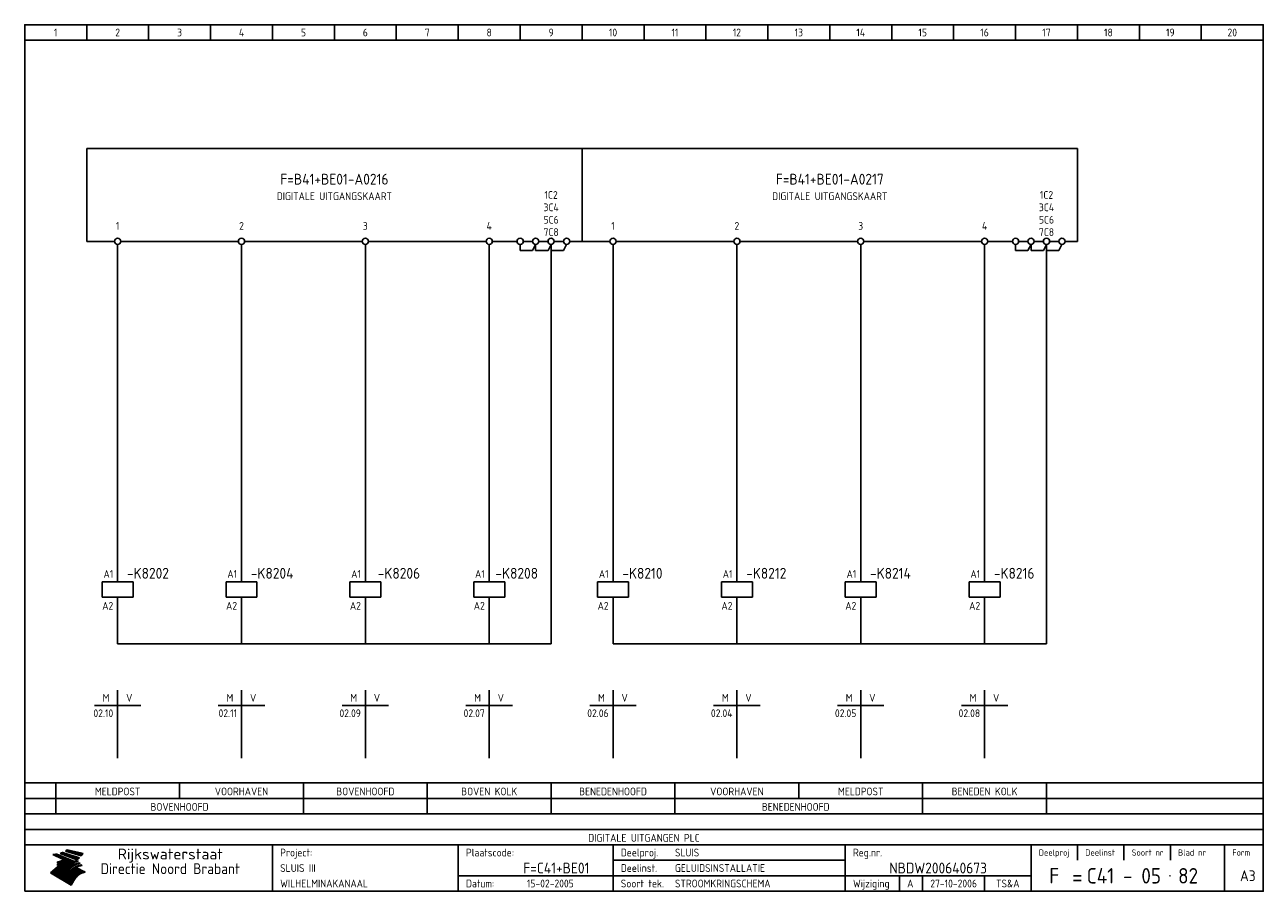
# Model space of a CAD drawing. Extents: x 10 to 410, y 10 to 290.
import ezdxf
from ezdxf.enums import TextEntityAlignment as Align

# ---------------------------------------------------------------- set-up
doc = ezdxf.new("R2010")
doc.units = 0
doc.header["$MEASUREMENT"] = 0
doc.header["$PDMODE"] = 1
for name, color, linetype in [('0-25', 7, 'CONTINUOUS'), ('0-35', 2, 'CONTINUOUS'), ('0-50', 3, 'CONTINUOUS'), ('B-25', 7, 'CONTINUOUS'), ('B-35', 2, 'CONTINUOUS'), ('S-25', 7, 'CONTINUOUS')]:
    doc.layers.add(name, color=color, linetype=linetype)
doc.styles.add('ISO', font='iso.shx')
doc.styles.get("Standard").update_dxf_attribs({"font": 'iso.shx'})

# ---------------------------------------------------------------- blocks, each defined once
blk = doc.blocks.new('0035')
at = {"layer": 'S-25'}
blk.add_circle((0, 0), 1, dxfattribs=at)
at = {"layer": 'B-25'}
blk.add_attdef('OM1', text='', height=2.5, dxfattribs=at).set_placement((0, -3.01), align=Align.MIDDLE)
blk = doc.blocks.new('0059')
at = {"layer": 'S-25'}
for p, q in [((0, 0), (0, -5)), ((-5, -5), (5, -5)), ((-5, -10), (-5, -5)), ((5, -10), (5, -5)), ((-5, -10), (5, -10)), ((0, -10), (0, -15))]:
    blk.add_line(p, q, dxfattribs=at)
at = {"layer": 'B-25'}
for tag, p in [('KN1', (-1.43, -3.73)), ('KN2', (-1.43, -14.01))]:
    blk.add_attdef(tag, text='', height=2.5, dxfattribs=at).set_placement(p, align=Align.RIGHT)
at = {"layer": 'B-35'}
blk.add_attdef('KT', (7.14, -8.99), '', height=3.5, dxfattribs=at)
blk = doc.blocks.new('0060')
at = {"layer": 'S-25'}
for p, q in [((0, 0), (0, -22)), ((-7.5, -5), (0, -5)), ((7.5, -5), (0, -5))]:
    blk.add_line(p, q, dxfattribs=at)
at = {"layer": 'B-25', "style": 'ISO'}
blk.add_text('M', height=2.5, dxfattribs=at).set_placement((-3.75, -2.5), align=Align.MIDDLE_CENTER)
blk.add_text('V', height=2.5, dxfattribs=at).set_placement((3.75, -2.5), align=Align.MIDDLE)
at = {"layer": 'B-25'}
for tag, p in [('M1', (-1.43, -8.73)), ('M2', (-1.43, -12.73)), ('M3', (-1.43, -16.73)), ('M4', (-1.43, -20.73))]:
    blk.add_attdef(tag, text='', height=2.5, dxfattribs=at).set_placement(p, align=Align.RIGHT)
for tag, p in [('V1', (1.57, -8.73)), ('V2', (1.57, -12.73)), ('V3', (1.57, -16.73)), ('V4', (1.57, -20.73))]:
    blk.add_attdef(tag, p, '', height=2.5, dxfattribs=at)
blk = doc.blocks.new('KADERA3')
at = {"layer": '0-25'}
for p, q in [((30, 285), (30, 290)), ((50, 285), (50, 290)), ((70, 285), (70, 290)), ((90, 285), (90, 290)), ((110, 285), (110, 290)), ((130, 285), (130, 290)), ((150, 285), (150, 290)), ((170, 285), (170, 290)), ((190, 285), (190, 290)), ((210, 285), (210, 290)), ((230, 285), (230, 290)), ((250, 285), (250, 290)), ((270, 285), (270, 290)), ((290, 285), (290, 290)), ((310, 285), (310, 290)), ((330, 285), (330, 290)), ((350, 285), (350, 290)), ((370, 285), (370, 290)), ((390, 285), (390, 290)), ((10, 285), (410, 285)), ((410, 35), (10, 35)), ((410, 30), (10, 30)), ((350, 25), (350, 20)), ((365, 25), (365, 20)), ((380, 25), (380, 20)), ((200, 20), (275, 20)), ((150, 15), (335, 15)), ((292.5, 15), (292.5, 10)), ((300, 15), (300, 10)), ((320, 15), (320, 10))]:
    blk.add_line(p, q, dxfattribs=at)
at = {"layer": '0-25', "color": 7}
for p, q in [((19.1, 21.89), (25.12, 19)), ((19.1, 21.89), (25.12, 19)), ((19.17, 21.86), (20.7, 21.86)), ((19.29, 21.8), (20.83, 21.8)), ((19.4, 21.75), (20.96, 21.75)), ((19.52, 21.69), (21.09, 21.69)), ((19.64, 21.63), (21.22, 21.63)), ((19.74, 21.92), (20.56, 21.92)), ((19.75, 21.58), (21.36, 21.58)), ((19.87, 21.52), (21.49, 21.52)), ((19.99, 21.47), (21.62, 21.47)), ((20.11, 21.41), (21.75, 21.41)), ((20.22, 21.35), (21.88, 21.35)), ((20.25, 21.97), (20.43, 21.97)), ((20.34, 21.3), (22.02, 21.3)), ((20.38, 21.99), (26.02, 19.59)), ((20.38, 21.99), (26.02, 19.59)), ((20.46, 21.24), (22.15, 21.24)), ((20.57, 21.18), (22.28, 21.18)), ((20.69, 21.13), (22.41, 21.13)), ((20.81, 21.07), (22.55, 21.07)), ((20.92, 21.02), (22.68, 21.02)), ((21.04, 20.96), (22.81, 20.96)), ((21.16, 20.9), (22.94, 20.9)), ((21.27, 20.85), (23.07, 20.85)), ((21.39, 20.79), (23.21, 20.79)), ((21.47, 22.25), (26.83, 20.19)), ((21.47, 22.25), (26.83, 20.19)), ((21.49, 22.25), (23.07, 22.25)), ((21.51, 20.73), (23.34, 20.73)), ((21.6, 22.2), (23.25, 22.2)), ((21.63, 20.68), (23.47, 20.68)), ((21.65, 22.31), (22.89, 22.31)), ((21.74, 20.62), (23.6, 20.62)), ((21.75, 22.14), (23.42, 22.14)), ((21.8, 22.37), (22.71, 22.37)), ((21.86, 20.57), (23.73, 20.57)), ((21.9, 22.08), (23.6, 22.08)), ((21.94, 22.42), (22.53, 22.42)), ((21.98, 20.51), (23.87, 20.51)), ((22.04, 22.03), (23.78, 22.03)), ((22.06, 22.48), (22.36, 22.48)), ((22.09, 20.45), (24, 20.45)), ((22.18, 22.53), (27.65, 20.8)), ((22.18, 22.53), (27.65, 20.8)), ((22.19, 21.97), (23.96, 21.97)), ((22.21, 20.4), (24.13, 20.4)), ((22.33, 20.34), (24.26, 20.34)), ((22.34, 21.92), (24.13, 21.92)), ((22.37, 20), (23.08, 20)), ((22.44, 20.28), (24.4, 20.28)), ((22.48, 21.86), (24.31, 21.86)), ((22.49, 20.06), (23.04, 20.06)), ((22.56, 20.23), (24.53, 20.23)), ((22.61, 20.12), (22.93, 20.12)), ((22.63, 21.8), (24.49, 21.8)), ((22.68, 20.17), (24.66, 20.17)), ((22.71, 20.17), (22.82, 20.17)), ((23.11, 20.02), (22.77, 20.2)), ((23.11, 20.02), (22.77, 20.2)), ((22.78, 21.75), (24.67, 21.75)), ((22.79, 20.12), (24.79, 20.12)), ((22.91, 20.06), (24.92, 20.06)), ((22.92, 21.69), (24.85, 21.69)), ((23.03, 20), (25.06, 20)), ((23.07, 21.63), (25.02, 21.63)), ((23.14, 22.99), (28.22, 21.46)), ((23.14, 22.99), (28.22, 21.46)), ((23.15, 22.98), (25.33, 22.98)), ((23.22, 21.58), (25.2, 21.58)), ((23.23, 23.04), (25.09, 23.04)), ((23.32, 23.1), (24.84, 23.1)), ((23.34, 22.93), (25.57, 22.93)), ((23.36, 21.52), (25.38, 21.52)), ((23.4, 23.15), (24.6, 23.15)), ((23.49, 23.21), (24.36, 23.21)), ((23.51, 21.47), (25.56, 21.47)), ((23.52, 22.87), (25.81, 22.87)), ((23.57, 23.27), (24.12, 23.27)), ((23.64, 23.32), (23.87, 23.32)), ((23.66, 21.41), (25.74, 21.41)), ((23.7, 23.36), (28.82, 22.17)), ((23.7, 23.36), (28.82, 22.17)), ((23.71, 22.82), (26.06, 22.82)), ((23.8, 21.35), (25.91, 21.35)), ((23.9, 22.76), (26.3, 22.76)), ((23.95, 21.3), (26.09, 21.3)), ((24.09, 22.7), (26.54, 22.7)), ((24.09, 21.24), (26.27, 21.24)), ((24.24, 21.18), (26.45, 21.18)), ((24.27, 22.65), (26.78, 22.65)), ((24.39, 21.13), (26.62, 21.13)), ((24.46, 22.59), (27.03, 22.59)), ((24.53, 21.07), (26.8, 21.07)), ((24.65, 22.53), (27.27, 22.53)), ((24.68, 21.02), (26.98, 21.02)), ((24.83, 20.96), (27.16, 20.96)), ((24.84, 22.48), (27.51, 22.48)), ((24.97, 20.9), (27.34, 20.9)), ((25.02, 22.42), (27.75, 22.42)), ((25.12, 20.85), (27.51, 20.85)), ((25.21, 22.37), (28, 22.37)), ((25.27, 20.79), (27.63, 20.79)), ((25.4, 22.31), (28.24, 22.31)), ((25.41, 20.73), (27.57, 20.73)), ((25.56, 20.68), (27.51, 20.68)), ((25.58, 22.25), (28.48, 22.25)), ((25.71, 20.62), (27.44, 20.62)), ((25.77, 22.2), (28.72, 22.2)), ((25.85, 20.57), (27.37, 20.57)), ((25.96, 22.14), (28.79, 22.14)), ((26, 20.51), (27.29, 20.51)), ((26.15, 22.08), (28.75, 22.08)), ((26.15, 20.45), (27.22, 20.45)), ((26.29, 20.4), (27.14, 20.4)), ((26.33, 22.03), (28.71, 22.03)), ((26.44, 20.34), (27.06, 20.34)), ((26.52, 21.97), (28.66, 21.97)), ((26.59, 20.28), (26.97, 20.28)), ((26.71, 21.92), (28.62, 21.92)), ((26.73, 20.23), (26.89, 20.23)), ((26.9, 21.86), (28.57, 21.86)), ((27.08, 21.8), (28.52, 21.8)), ((27.27, 21.75), (28.48, 21.75)), ((27.46, 21.69), (28.43, 21.69)), ((27.65, 21.63), (28.38, 21.63)), ((27.83, 21.58), (28.33, 21.58)), ((28.02, 21.52), (28.28, 21.52)), ((28.21, 21.47), (28.22, 21.47)), ((20.58, 17.88), (18.3, 16)), ((20.58, 17.88), (18.3, 16)), ((24.94, 11.97), (18.3, 16)), ((24.94, 11.97), (18.3, 16)), ((18.31, 16.01), (20.96, 16.01)), ((18.38, 16.07), (21.46, 16.07)), ((18.45, 16.12), (21.88, 16.12)), ((18.52, 16.18), (22.15, 16.18)), ((18.59, 16.23), (22.38, 16.23)), ((18.65, 16.29), (22.58, 16.29)), ((18.72, 16.35), (22.75, 16.35)), ((18.79, 16.4), (22.91, 16.4)), ((18.86, 16.46), (20.6, 16.46)), ((18.93, 16.52), (20.6, 16.52)), ((18.99, 16.57), (20.6, 16.57)), ((19.06, 16.63), (20.6, 16.63)), ((19.13, 16.68), (20.6, 16.68)), ((19.2, 16.74), (20.6, 16.74)), ((19.27, 16.8), (20.6, 16.8)), ((19.33, 16.85), (21.07, 16.85)), ((19.4, 16.91), (21.55, 16.91)), ((19.47, 16.97), (21.88, 16.97)), ((19.54, 17.02), (22.13, 17.02)), ((19.61, 17.08), (22.34, 17.08)), ((19.67, 17.13), (20.6, 17.13)), ((19.74, 17.19), (20.6, 17.19)), ((19.81, 17.25), (20.6, 17.25)), ((19.88, 17.3), (20.6, 17.3)), ((19.95, 17.36), (20.6, 17.36)), ((20.01, 17.42), (20.6, 17.42)), ((20.08, 17.47), (20.93, 17.47)), ((20.15, 17.53), (21.26, 17.53)), ((20.22, 17.58), (21.51, 17.58)), ((20.29, 17.64), (21.72, 17.64)), ((20.35, 17.7), (21.9, 17.7)), ((20.42, 17.75), (22.07, 17.75)), ((20.49, 17.81), (22.22, 17.81)), ((20.56, 17.87), (22.36, 17.87)), ((20.6, 19.11), (20.58, 19.51)), ((20.6, 19.11), (20.58, 19.51)), ((20.58, 19.5), (22.09, 19.5)), ((20.58, 19.44), (21.95, 19.44)), ((20.59, 19.38), (21.79, 19.38)), ((20.59, 19.33), (21.62, 19.33)), ((20.59, 19.27), (21.42, 19.27)), ((20.6, 19.22), (21.2, 19.22)), ((20.6, 19.16), (20.93, 19.16)), ((20.6, 19.11), (20.69, 19.12)), ((20.6, 19.11), (20.69, 19.12)), ((20.6, 18.79), (20.77, 18.81)), ((20.6, 18.79), (20.77, 18.81)), ((20.6, 18.29), (20.6, 18.79)), ((20.6, 18.29), (20.6, 18.79)), ((20.6, 18.77), (22.46, 18.77)), ((20.6, 18.71), (22.33, 18.71)), ((20.6, 18.65), (22.19, 18.65)), ((20.6, 18.6), (22.04, 18.6)), ((20.6, 18.54), (21.87, 18.54)), ((20.6, 18.48), (21.68, 18.48)), ((20.6, 18.43), (21.46, 18.43)), ((20.6, 18.37), (21.21, 18.37)), ((20.6, 18.32), (20.87, 18.32)), ((20.6, 18.29), (20.88, 18.32)), ((20.6, 18.29), (20.88, 18.32)), ((20.6, 17.88), (20.86, 17.91)), ((20.6, 17.88), (20.86, 17.91)), ((20.6, 17.43), (20.97, 17.48)), ((20.6, 17.43), (20.97, 17.48)), ((20.6, 17.43), (20.6, 17.09)), ((20.6, 17.43), (20.6, 17.09)), ((20.6, 17.09), (21.26, 17.16)), ((20.6, 17.09), (21.26, 17.16)), ((20.6, 16.8), (21.37, 16.89)), ((20.6, 16.8), (21.37, 16.89)), ((20.6, 16.8), (20.6, 16.45)), ((20.6, 16.8), (20.6, 16.45)), ((20.6, 16.45), (21.56, 16.56)), ((20.6, 16.45), (21.56, 16.56)), ((20.6, 15.97), (21.67, 16.09)), ((20.6, 15.97), (21.67, 16.09)), ((20.7, 16.46), (23.06, 16.46)), ((20.9, 19.55), (22.23, 19.55)), ((20.9, 18.82), (22.59, 18.82)), ((20.98, 17.92), (22.5, 17.92)), ((21.02, 17.13), (22.53, 17.13)), ((21.19, 19.61), (22.35, 19.61)), ((21.2, 16.52), (23.2, 16.52)), ((21.32, 18.88), (22.71, 18.88)), ((21.32, 17.98), (22.62, 17.98)), ((21.42, 19.67), (22.47, 19.67)), ((21.47, 17.19), (22.7, 17.19)), ((21.59, 18.03), (22.74, 18.03)), ((21.61, 18.93), (22.82, 18.93)), ((21.62, 19.72), (22.59, 19.72)), ((21.72, 16.57), (23.32, 16.57)), ((21.77, 17.25), (22.85, 17.25)), ((21.8, 19.78), (22.69, 19.78)), ((21.8, 18.09), (22.85, 18.09)), ((21.84, 18.99), (22.92, 18.99)), ((21.96, 19.83), (22.79, 19.83)), ((21.99, 18.15), (22.95, 18.15)), ((22.01, 17.3), (22.99, 17.3)), ((22.03, 19.05), (23.03, 19.05)), ((22.1, 16.63), (23.44, 16.63)), ((22.11, 19.89), (22.89, 19.89)), ((22.16, 18.2), (23.05, 18.2)), ((22.21, 19.1), (23.12, 19.1)), ((22.21, 17.36), (23.12, 17.36)), ((22.24, 19.95), (22.99, 19.95)), ((22.31, 18.26), (23.15, 18.26)), ((22.36, 19.16), (23.22, 19.16)), ((22.38, 16.68), (23.56, 16.68)), ((22.39, 17.42), (23.24, 17.42)), ((22.45, 18.32), (23.24, 18.32)), ((22.51, 19.22), (23.3, 19.22)), ((22.56, 17.47), (23.36, 17.47)), ((22.59, 18.37), (23.33, 18.37)), ((22.6, 16.74), (23.66, 16.74)), ((22.64, 19.27), (23.39, 19.27)), ((22.71, 18.43), (23.42, 18.43)), ((22.71, 17.53), (23.47, 17.53)), ((22.77, 19.33), (23.47, 19.33)), ((22.79, 16.8), (23.77, 16.8)), ((22.83, 18.48), (23.5, 18.48)), ((22.84, 17.58), (23.57, 17.58)), ((22.89, 19.38), (23.55, 19.38)), ((22.94, 18.54), (23.58, 18.54)), ((22.96, 16.85), (23.86, 16.85)), ((22.97, 17.64), (23.67, 17.64)), ((23, 19.44), (23.63, 19.44)), ((23.04, 18.6), (23.66, 18.6)), ((23.1, 19.5), (23.72, 19.5)), ((23.1, 17.7), (23.77, 17.7)), ((23.12, 16.91), (23.96, 16.91)), ((23.14, 18.65), (23.74, 18.65)), ((23.15, 19.95), (25.19, 19.95)), ((23.21, 19.55), (23.8, 19.55)), ((23.21, 17.75), (23.86, 17.75)), ((23.21, 16.01), (28.9, 16.01)), ((23.24, 18.71), (23.82, 18.71)), ((23.26, 19.89), (25.32, 19.89)), ((23.26, 16.97), (24.05, 16.97)), ((23.3, 19.61), (23.88, 19.61)), ((23.32, 17.81), (23.95, 17.81)), ((23.33, 18.77), (23.91, 18.77)), ((23.37, 16.07), (29.08, 16.07)), ((23.38, 19.83), (25.45, 19.83)), ((23.39, 19.67), (23.81, 19.67)), ((23.39, 17.02), (24.14, 17.02)), ((23.42, 18.82), (23.99, 18.82)), ((23.42, 17.87), (24.03, 17.87)), ((23.45, 19.7), (23.58, 19.79)), ((23.45, 19.7), (23.58, 19.79)), ((23.48, 19.72), (23.7, 19.72)), ((23.5, 19.78), (25.58, 19.78)), ((23.51, 18.88), (24.07, 18.88)), ((23.51, 16.12), (29.27, 16.12)), ((23.52, 17.92), (24.11, 17.92)), ((23.52, 17.08), (24.22, 17.08)), ((23.54, 18.9), (24.3, 19.42)), ((23.54, 18.9), (24.3, 19.42)), ((23.56, 19.78), (23.59, 19.78)), ((23.56, 19.39), (23.9, 19.62)), ((23.56, 19.39), (23.9, 19.62)), ((23.58, 19.79), (23.9, 19.62)), ((23.58, 19.79), (23.9, 19.62)), ((23.59, 18.93), (24.15, 18.93)), ((23.61, 19.72), (25.72, 19.72)), ((23.62, 17.98), (24.2, 17.98)), ((23.63, 17.13), (24.3, 17.13)), ((23.65, 18.59), (24.62, 19.25)), ((23.65, 18.59), (24.62, 19.25)), ((29.41, 16.17), (23.65, 16.17)), ((23.67, 18.99), (24.23, 18.99)), ((23.71, 18.03), (24.28, 18.03)), ((23.73, 19.67), (25.85, 19.67)), ((23.75, 19.05), (24.32, 19.05)), ((23.75, 17.19), (24.38, 17.19)), ((23.77, 16.23), (29.47, 16.23)), ((23.79, 18.09), (24.36, 18.09)), ((23.83, 19.1), (24.4, 19.1)), ((23.85, 19.61), (25.98, 19.61)), ((23.85, 17.25), (24.46, 17.25)), ((23.88, 18.15), (24.44, 18.15)), ((23.89, 16.29), (29.36, 16.29)), ((23.92, 19.16), (24.48, 19.16)), ((23.94, 18.19), (25.23, 19.07)), ((23.94, 18.19), (25.23, 19.07)), ((23.95, 17.3), (24.55, 17.3)), ((23.96, 19.55), (25.96, 19.55)), ((23.96, 18.2), (24.53, 18.2)), ((24, 19.22), (24.56, 19.22)), ((24, 16.35), (29.24, 16.35)), ((24.04, 18.26), (24.61, 18.26)), ((24.05, 17.36), (24.63, 17.36)), ((24.06, 17.88), (25.34, 18.76)), ((24.06, 17.88), (25.34, 18.76)), ((24.08, 19.5), (25.88, 19.5)), ((24.08, 19.27), (24.58, 19.27)), ((24.11, 16.4), (29.13, 16.4)), ((24.13, 18.32), (24.69, 18.32)), ((24.14, 17.42), (24.71, 17.42)), ((24.16, 19.33), (24.47, 19.33)), ((24.2, 19.44), (25.79, 19.44)), ((24.21, 18.37), (24.77, 18.37)), ((24.21, 16.46), (29.02, 16.46)), ((24.23, 17.47), (24.79, 17.47)), ((24.24, 17.48), (25.52, 18.36)), ((24.24, 17.48), (25.52, 18.36)), ((24.25, 19.38), (24.36, 19.38)), ((24.29, 18.43), (24.85, 18.43)), ((24.3, 19.42), (24.62, 19.25)), ((24.3, 19.42), (24.62, 19.25)), ((24.31, 19.38), (25.71, 19.38)), ((24.31, 17.53), (24.87, 17.53)), ((24.31, 16.52), (28.91, 16.52)), ((24.35, 17.17), (25.64, 18.05)), ((24.35, 17.17), (25.64, 18.05)), ((24.37, 18.48), (24.94, 18.48)), ((24.39, 17.58), (24.96, 17.58)), ((24.4, 16.57), (28.79, 16.57)), ((24.43, 19.33), (25.62, 19.33)), ((24.45, 18.54), (25.02, 18.54)), ((24.47, 17.64), (25.04, 17.64)), ((24.49, 16.63), (28.68, 16.63)), ((24.54, 18.6), (25.1, 18.6)), ((24.55, 19.27), (25.54, 19.27)), ((24.56, 17.7), (25.12, 17.7)), ((24.57, 16.68), (28.57, 16.68)), ((24.62, 18.65), (25.18, 18.65)), ((24.63, 16.72), (25.91, 17.6)), ((24.63, 16.72), (25.91, 17.6)), ((24.64, 17.75), (25.2, 17.75)), ((24.66, 16.74), (28.45, 16.74)), ((24.67, 19.22), (25.45, 19.22)), ((24.7, 18.71), (25.27, 18.71)), ((24.72, 17.81), (25.29, 17.81)), ((24.74, 16.8), (28.34, 16.8)), ((24.78, 19.16), (25.37, 19.16)), ((24.78, 18.77), (25.34, 18.77)), ((24.8, 17.87), (25.37, 17.87)), ((24.82, 16.85), (28.23, 16.85)), ((24.87, 18.82), (25.4, 18.82)), ((24.89, 17.92), (25.45, 17.92)), ((24.9, 19.1), (25.28, 19.1)), ((24.9, 16.91), (28.11, 16.91)), ((24.95, 18.88), (25.45, 18.88)), ((24.97, 17.98), (25.53, 17.98)), ((24.99, 16.97), (28, 16.97)), ((25.02, 19.05), (25.2, 19.05)), ((25.03, 18.93), (25.51, 18.93)), ((25.05, 18.03), (25.61, 18.03)), ((25.07, 17.02), (27.89, 17.02)), ((25.11, 18.99), (25.57, 18.99)), ((26.02, 19.59), (25.12, 19)), ((26.02, 19.59), (25.12, 19)), ((25.13, 18.09), (25.68, 18.09)), ((25.15, 17.08), (27.77, 17.08)), ((25.19, 19.05), (25.63, 19.05)), ((25.21, 18.15), (25.75, 18.15)), ((25.23, 17.13), (27.66, 17.13)), ((25.26, 19.1), (25.7, 19.1)), ((25.3, 18.2), (25.82, 18.2)), ((25.31, 17.19), (27.55, 17.19)), ((25.33, 19.16), (25.77, 19.16)), ((25.38, 18.26), (25.89, 18.26)), ((25.39, 19.22), (25.85, 19.22)), ((25.4, 17.25), (27.43, 17.25)), ((25.46, 18.32), (25.97, 18.32)), ((25.47, 19.27), (25.93, 19.27)), ((25.48, 17.3), (27.32, 17.3)), ((25.54, 19.33), (26.03, 19.33)), ((25.54, 18.37), (26.06, 18.37)), ((25.56, 17.36), (27.21, 17.36)), ((25.62, 18.43), (26.14, 18.43)), ((25.63, 19.38), (26.13, 19.38)), ((25.64, 17.42), (27.1, 17.42)), ((25.7, 18.48), (26.24, 18.48)), ((25.72, 19.44), (26.24, 19.44)), ((25.73, 17.47), (26.98, 17.47)), ((25.79, 18.54), (26.34, 18.54)), ((25.81, 17.53), (26.87, 17.53)), ((25.82, 19.5), (26.36, 19.5)), ((25.89, 18.6), (26.46, 18.6)), ((25.89, 17.58), (26.76, 17.58)), ((25.93, 19.55), (26.53, 19.55)), ((25.96, 17.64), (26.64, 17.64)), ((25.99, 18.65), (26.58, 18.65)), ((26.04, 17.7), (26.59, 17.7)), ((26.06, 19.61), (26.85, 19.61)), ((26.1, 18.71), (26.72, 18.71)), ((26.12, 17.75), (26.67, 17.75)), ((26.2, 17.81), (26.76, 17.81)), ((26.21, 19.67), (27.23, 19.67)), ((26.23, 18.77), (26.89, 18.77)), ((26.29, 17.87), (26.86, 17.87)), ((26.37, 18.82), (27.09, 18.82)), ((26.39, 17.92), (26.97, 17.92)), ((26.44, 19.72), (27.18, 19.72)), ((26.49, 17.98), (27.09, 17.98)), ((26.53, 18.88), (27.34, 18.88)), ((26.56, 17.68), (29.54, 16.2)), ((26.56, 17.68), (29.54, 16.2)), ((26.6, 18.03), (27.22, 18.03)), ((26.72, 18.09), (27.38, 18.09)), ((26.73, 18.93), (27.66, 18.93)), ((26.85, 18.15), (27.56, 18.15)), ((26.99, 18.99), (27.9, 18.99)), ((27, 18.2), (27.8, 18.2)), ((27.13, 19.78), (27.25, 19.64)), ((27.13, 19.78), (27.25, 19.64)), ((27.18, 18.26), (28.13, 18.26)), ((27.26, 19.05), (27.84, 19.05)), ((27.39, 18.32), (28.47, 18.32)), ((27.7, 18.37), (28.49, 18.37)), ((27.78, 19.1), (27.93, 18.96)), ((27.78, 19.1), (27.93, 18.96)), ((28, 18.43), (28.44, 18.43)), ((28.29, 15.83), (29.54, 16.2)), ((28.29, 15.83), (29.54, 16.2)), ((28.39, 18.48), (28.54, 18.32)), ((28.39, 18.48), (28.54, 18.32)), ((29.54, 16.2), (29.45, 16.17)), ((29.54, 16.2), (29.45, 16.17)), ((29.46, 16.18), (29.47, 16.18)), ((18.38, 15.95), (20.6, 15.95)), ((18.47, 15.9), (20.6, 15.9)), ((18.57, 15.84), (20.6, 15.84)), ((18.66, 15.78), (20.6, 15.78)), ((18.75, 15.73), (20.6, 15.73)), ((18.85, 15.67), (20.6, 15.67)), ((18.94, 15.62), (20.6, 15.62)), ((19.03, 15.56), (27.83, 15.56)), ((19.12, 15.5), (27.75, 15.5)), ((19.22, 15.45), (27.66, 15.45)), ((19.31, 15.39), (27.58, 15.39)), ((19.4, 15.33), (27.5, 15.33)), ((19.49, 15.28), (27.43, 15.28)), ((19.59, 15.22), (27.36, 15.22)), ((19.68, 15.17), (27.29, 15.17)), ((19.77, 15.11), (27.22, 15.11)), ((19.86, 15.05), (27.15, 15.05)), ((19.96, 15), (27.09, 15)), ((20.05, 14.94), (27.02, 14.94)), ((20.14, 14.88), (26.96, 14.88)), ((20.24, 14.83), (26.9, 14.83)), ((20.33, 14.77), (26.84, 14.77)), ((20.42, 14.72), (26.79, 14.72)), ((20.51, 14.66), (26.73, 14.66)), ((20.6, 15.97), (20.6, 15.58)), ((20.6, 15.97), (20.6, 15.58)), ((20.6, 15.58), (21.95, 15.73)), ((20.6, 15.58), (21.95, 15.73)), ((20.61, 14.6), (26.68, 14.6)), ((20.7, 14.55), (26.62, 14.55)), ((20.79, 14.49), (26.57, 14.49)), ((20.88, 14.43), (26.52, 14.43)), ((20.94, 15.62), (27.92, 15.62)), ((20.98, 14.38), (26.47, 14.38)), ((21.07, 14.32), (26.42, 14.32)), ((21.16, 14.27), (26.38, 14.27)), ((21.25, 14.21), (26.33, 14.21)), ((21.35, 14.15), (26.29, 14.15)), ((21.44, 14.1), (26.24, 14.1)), ((21.45, 15.67), (28.01, 15.67)), ((21.53, 14.04), (26.2, 14.04)), ((21.63, 13.98), (26.16, 13.98)), ((21.72, 13.93), (26.12, 13.93)), ((21.81, 13.87), (26.08, 13.87)), ((21.9, 13.82), (26.04, 13.82)), ((21.96, 15.73), (28.11, 15.73)), ((22, 13.76), (26, 13.76)), ((22.09, 13.7), (25.96, 13.7)), ((22.18, 13.65), (25.93, 13.65)), ((22.27, 13.59), (25.89, 13.59)), ((22.34, 15.78), (28.21, 15.78)), ((22.37, 13.53), (25.86, 13.53)), ((22.46, 13.48), (25.82, 13.48)), ((22.55, 13.42), (25.79, 13.42)), ((22.62, 15.84), (28.33, 15.84)), ((22.65, 13.37), (25.76, 13.37)), ((22.74, 13.31), (25.73, 13.31)), ((22.83, 13.25), (25.69, 13.25)), ((22.84, 15.9), (28.52, 15.9)), ((22.92, 13.2), (25.66, 13.2)), ((23.02, 13.14), (25.63, 13.14)), ((23.04, 15.95), (28.71, 15.95)), ((23.11, 13.08), (25.59, 13.08)), ((23.2, 13.03), (25.56, 13.03)), ((23.29, 12.97), (25.53, 12.97)), ((23.39, 12.92), (25.5, 12.92)), ((23.48, 12.86), (25.46, 12.86)), ((23.57, 12.8), (25.43, 12.8)), ((23.66, 12.75), (25.4, 12.75)), ((23.76, 12.69), (25.36, 12.69)), ((23.85, 12.63), (25.33, 12.63)), ((23.94, 12.58), (25.3, 12.58)), ((24.04, 12.52), (25.26, 12.52)), ((24.13, 12.47), (25.23, 12.47)), ((24.22, 12.41), (25.2, 12.41)), ((24.31, 12.35), (25.17, 12.35)), ((24.41, 12.3), (25.13, 12.3)), ((24.5, 12.24), (25.1, 12.24)), ((24.59, 12.18), (25.07, 12.18)), ((24.68, 12.13), (25.03, 12.13)), ((24.78, 12.07), (25, 12.07)), ((24.87, 12.02), (24.97, 12.02)), ((24.94, 11.97), (25.81, 13.45)), ((24.94, 11.97), (25.81, 13.45))]:
    blk.add_line(p, q, dxfattribs=at)
for centre, radius, start, end in [((19.15, 29.7), 7.8, 269.6055, 279.0886), ((19.15, 29.7), 7.8, 269.6055, 279.0886), ((19.93, 25.38), 5.91, 276.3402, 298.7463), ((19.93, 25.38), 5.91, 276.3402, 298.7463), ((19.84, 25.09), 6.03, 278.129, 302.868), ((19.84, 25.09), 6.03, 278.129, 302.868), ((19.84, 27.26), 5.27, 288.0217, 296.3084), ((19.84, 27.26), 5.27, 288.0217, 296.3084), ((20.49, 27.56), 5.28, 300.0654, 307.393), ((20.49, 27.56), 5.28, 300.0654, 307.393), ((24.11, 24.7), 5.26, 301.1147, 312.2814), ((24.11, 24.7), 5.26, 301.1147, 312.2814), ((21.95, 27.32), 8.59, 316.9248, 323.1399), ((21.95, 27.32), 8.59, 316.9248, 323.1399), ((20.21, 23.78), 5.91, 273.6149, 304.3803), ((20.21, 23.78), 5.91, 273.6149, 304.3803), ((20.35, 24.56), 5.76, 274.164, 302.5474), ((20.35, 24.56), 5.76, 274.164, 302.5474), ((20.05, 24.28), 6.02, 277.9472, 305.7139), ((20.05, 24.28), 6.02, 277.9472, 305.7139), ((20.04, 23.49), 6.09, 278.8115, 306.4242), ((20.04, 23.49), 6.09, 278.8115, 306.4242), ((20.53, 23.07), 5.96, 277.0519, 304.973), ((20.53, 23.07), 5.96, 277.0519, 304.973), ((20.72, 22.76), 5.91, 276.3402, 304.3803), ((20.72, 22.76), 5.91, 276.3402, 304.3803), ((21.06, 22.34), 5.81, 274.9043, 303.1745), ((21.06, 22.34), 5.81, 274.9043, 303.1745), ((20.82, 22.06), 6.04, 278.1111, 305.8489), ((20.82, 22.06), 6.04, 278.1111, 305.8489), ((21.3, 21.6), 5.91, 276.3402, 304.3803), ((21.3, 21.6), 5.91, 276.3402, 304.3803), ((27.05, 17.17), 2.63, 107.4286, 133.7799), ((27.05, 17.17), 2.63, 107.4286, 133.7799), ((27.45, 16.91), 2.81, 110.4143, 138.7411), ((27.45, 16.91), 2.81, 110.4143, 138.7411), ((27.57, 15.64), 3.4, 98.1566, 126.9045), ((27.57, 15.64), 3.4, 98.1566, 126.9045), ((27.91, 15.54), 3.39, 100.5835, 132.088), ((27.91, 15.54), 3.39, 100.5835, 132.088), ((28.21, 14.74), 3.67, 95.7581, 128.7216), ((28.21, 14.74), 3.67, 95.7581, 128.7216), ((27.01, 16.84), 2.93, 87.7348, 104.8316), ((27.01, 16.84), 2.93, 87.7348, 104.8316), ((27.37, 15.71), 3.93, 91.7838, 103.2817), ((27.37, 15.71), 3.93, 91.7838, 103.2817), ((28.4, 15.05), 3.21, 96.3886, 125.0052), ((28.4, 15.05), 3.21, 96.3886, 125.0052), ((27.82, 16.31), 2.8, 90.634, 105.1984), ((27.82, 16.31), 2.8, 90.634, 105.1984), ((28.19, 15.04), 3.93, 93.8342, 103.2817), ((28.19, 15.04), 3.93, 93.8342, 103.2817), ((28.58, 15.69), 2.8, 93.8141, 105.1984), ((28.58, 15.69), 2.8, 93.8141, 105.1984), ((28.95, 14.41), 3.93, 96.0135, 103.2817), ((28.95, 14.41), 3.93, 96.0135, 103.2817), ((31.24, 10.26), 6.3, 117.9568, 149.6251), ((31.24, 10.26), 6.3, 117.9568, 149.6251)]:
    blk.add_arc(centre, radius, start, end, dxfattribs=at)
at = {"layer": '0-35'}
for p, q in [((90, 25), (90, 10)), ((150, 25), (150, 10)), ((200, 25), (200, 10)), ((275, 25), (275, 10)), ((335, 25), (335, 10)), ((397.5, 25), (397.5, 10))]:
    blk.add_line(p, q, dxfattribs=at)
at = {"layer": '0-50'}
for p, q in [((10, 25), (410, 25)), ((348.75, 15), (351.25, 15)), ((348.75, 13.5), (351.25, 13.5))]:
    blk.add_line(p, q, dxfattribs=at)
blk.add_lwpolyline([(10, 10), (410, 10), (410, 290), (10, 290)], close=True, dxfattribs=at)
at = {"layer": '0-50', "const_width": 0.25}
blk.add_lwpolyline([(379.75, 15, 1), (380, 15, 1)], format="xyb", close=True, dxfattribs=at)
at = {"layer": '0-25', "style": 'ISO'}
for s, height, p in [('Project:', 2.5, (92.5, 22.5)), ('Plaatscode:', 2.5, (152.5, 22.5)), ('Deelproj.', 2.5, (202.5, 22.5)), ('Reg.nr.', 2.5, (277.5, 22.5)), ('Deelproj', 2, (337.5, 22.5)), ('Deelinst', 2, (352.5, 22.5)), ('Soort nr', 2, (367.5, 22.5)), ('Blad nr', 2, (382.5, 22.5)), ('Form', 2, (400, 22.5)), ('Deelinst.', 2.5, (202.5, 17.5)), ('Datum:', 2.5, (152.5, 12.5)), ('Soort tek.', 2.5, (202.5, 12.5)), ('Wijziging', 2.5, (277.5, 12.5))]:
    blk.add_text(s, height=height, dxfattribs=at).set_placement(p, align=Align.MIDDLE_LEFT)
for tag, p in [('STR1', (20, 287.5)), ('STR2', (40, 287.5)), ('STR3', (60, 287.5)), ('STR4', (80, 287.5)), ('STR5', (100, 287.5)), ('STR6', (120, 287.5)), ('STR7', (140, 287.5)), ('STR8', (160, 287.5)), ('STR9', (180, 287.5)), ('STR10', (200, 287.5)), ('STR11', (220, 287.5)), ('STR12', (240, 287.5)), ('STR13', (260, 287.5)), ('STR14', (280, 287.5)), ('STR15', (300, 287.5)), ('STR16', (320, 287.5)), ('STR17', (340, 287.5)), ('STR18', (360, 287.5)), ('STR19', (380, 287.5)), ('STR20', (400, 287.5)), ('W', (180, 12.5)), ('Z', (310, 12.5)), ('Y', (327.5, 12.5))]:
    blk.add_attdef(tag, text='', height=2.5, dxfattribs=at).set_placement(p, align=Align.MIDDLE)
for tag, p in [('N', (220, 22.5)), ('B', (92.5, 17.5)), ('P', (220, 17.5)), ('C', (92.5, 12.5)), ('U', (220, 12.5)), ('REV', (295, 12.5))]:
    blk.add_attdef(tag, text='', height=2.5, dxfattribs=at).set_placement(p, align=Align.MIDDLE_LEFT)
at = {"layer": '0-35', "style": 'ISO', "width": 1.00614}
blk.add_text('Rijkswaterstaat', height=3.5, dxfattribs=at).set_placement((40, 20.28), (74, 20.28), align=Align.FIT)
at = {"layer": '0-35', "color": 2, "style": 'ISO', "width": 0.948867}
blk.add_text('Directie Noord Brabant', height=3.5, dxfattribs=at).set_placement((34.5, 15.53), (79.5, 15.53), align=Align.FIT)
at = {"layer": '0-35', "style": 'ISO'}
for tag, p in [('X', (178.5, 17.5)), ('FORM', (402.5, 15))]:
    blk.add_attdef(tag, text='', height=3.5, dxfattribs=at).set_placement(p, align=Align.MIDDLE_LEFT)
blk.add_attdef('RNR', text='', height=3.5, dxfattribs=at).set_placement((305, 17.5), align=Align.MIDDLE)
at = {"layer": '0-50', "style": 'ISO'}
for tag, p in [('M', (342.5, 15)), ('O', (365, 15))]:
    blk.add_attdef(tag, text='', height=5, dxfattribs=at).set_placement(p, align=Align.MIDDLE)
blk.add_attdef('Q', text='', height=5, dxfattribs=at).set_placement((382.5, 15), align=Align.MIDDLE_LEFT)

msp = doc.modelspace()

# ---------------------------------------------------------------- linework, layer by layer
at = {"layer": '0-25'}
for p, q in [((10, 45), (410, 45)), ((10, 40), (410, 40))]:
    msp.add_line(p, q, dxfattribs=at)
at = {"layer": 'S-25'}
for p, q in [((30, 220), (30, 250)), ((30, 250), (237, 250)), ((350, 250), (189, 250)), ((190, 250), (190, 220)), ((350, 250), (350, 220)), ((30, 220), (39, 220)), ((79, 220), (41, 220)), ((119, 220), (81, 220)), ((81, 220), (81, 220)), ((159, 220), (121, 220)), ((169, 220), (161, 220)), ((174, 220), (171, 220)), ((179, 220), (176, 220)), ((181.5, 220), (181, 220)), ((199, 220), (186, 220)), ((239, 220), (201, 220)), ((279, 220), (241, 220)), ((242, 220), (242, 220)), ((319, 220), (281, 220)), ((329, 220), (321, 220)), ((334, 220), (331, 220)), ((334, 220), (331, 220)), ((339, 220), (336, 220)), ((339, 220), (336, 220)), ((341.5, 220), (341, 220)), ((344, 220), (341, 220)), ((350, 220), (346, 220)), ((40, 219), (40, 110)), ((80, 219), (80, 110)), ((120, 219), (120, 110)), ((160, 219), (160, 110)), ((170, 219), (170, 217)), ((174, 217), (170, 217)), ((174, 220), (171, 220)), ((175, 219), (174, 217)), ((175, 219), (175, 217)), ((179, 217), (175, 217)), ((179, 220), (176, 220)), ((180, 219), (179, 217)), ((180, 219), (180, 90)), ((184, 217), (180, 217)), ((184, 220), (181, 220)), ((185, 219), (184, 217)), ((200, 219), (200, 110)), ((240, 219), (240, 110)), ((280, 219), (280, 110)), ((320, 219), (320, 110)), ((330, 219), (330, 217)), ((334, 217), (330, 217)), ((335, 219), (334, 217)), ((335, 219), (335, 217)), ((339, 217), (335, 217)), ((340, 219), (339, 217)), ((340, 219), (340, 205)), ((340, 219), (340, 90)), ((344, 217), (340, 217)), ((345, 219), (344, 217)), ((160, 105), (160, 90)), ((40, 90), (40, 100)), ((80, 100), (80, 90)), ((120, 100), (120, 90)), ((200, 90), (200, 100)), ((240, 100), (240, 90)), ((280, 100), (280, 90)), ((320, 100), (320, 90)), ((180, 90), (40, 90)), ((340, 90), (200, 90)), ((20, 45), (20, 35)), ((60, 45), (60, 40)), ((100, 45), (100, 35)), ((140, 45), (140, 35)), ((180, 45), (180, 35)), ((220, 45), (220, 35)), ((260, 45), (260, 40)), ((300, 45), (300, 35)), ((340, 45), (340, 35))]:
    msp.add_line(p, q, dxfattribs=at)
for p in [(168.25, 215), (168.25, 215), (168.25, 215), (175.5, 215), (175.5, 215), (175.5, 215), (182.75, 215), (182.75, 215), (182.75, 215), (180, 105), (40, 55), (180, 50), (180, 50)]:
    msp.add_point(p, dxfattribs=at)
at = {"layer": 'S-25', "linetype": 'Continuous'}
msp.add_point((85, 124.5), dxfattribs=at)
msp.add_point((85, 124.5), dxfattribs=at)

# ---------------------------------------------------------------- block references
at = {"layer": 'S-25'}
ref = msp.add_blockref('KADERA3', (0, 0), dxfattribs=at)
ref.add_attrib('B', 'SLUIS III', dxfattribs={"layer": '0-25', "height": 2.5, "style": 'ISO'}).set_placement((92.5, 17.5), align=Align.MIDDLE_LEFT)
ref.add_attrib('C', 'WILHELMINAKANAAL', dxfattribs={"layer": '0-25', "height": 2.5, "style": 'ISO'}).set_placement((92.5, 12.5), align=Align.MIDDLE_LEFT)
ref.add_attrib('N', 'SLUIS', dxfattribs={"layer": '0-25', "height": 2.5, "style": 'ISO'}).set_placement((220, 22.5), align=Align.MIDDLE_LEFT)
ref.add_attrib('P', 'GELUIDSINSTALLATIE', dxfattribs={"layer": '0-25', "height": 2.5, "style": 'ISO'}).set_placement((220, 17.5), align=Align.MIDDLE_LEFT)
ref.add_attrib('U', 'STROOMKRINGSCHEMA', dxfattribs={"layer": '0-25', "height": 2.5, "style": 'ISO'}).set_placement((220, 12.5), align=Align.MIDDLE_LEFT)
ref.add_attrib('M', 'F', dxfattribs={"layer": '0-50', "height": 5, "style": 'ISO'}).set_placement((342.5, 15), align=Align.MIDDLE)
ref.add_attrib('O', 'C41 - 05', dxfattribs={"layer": '0-50', "height": 5, "style": 'ISO'}).set_placement((365, 15), align=Align.MIDDLE)
ref.add_attrib('Q', '82', dxfattribs={"layer": '0-50', "height": 5, "style": 'ISO'}).set_placement((382.5, 15), align=Align.MIDDLE_LEFT)
ref.add_attrib('X', 'F=C41+BE01', dxfattribs={"layer": '0-35', "height": 3.5, "style": 'ISO'}).set_placement((171, 17.5), align=Align.MIDDLE_LEFT)
ref.add_attrib('RNR', 'NBDW200640673', dxfattribs={"layer": '0-35', "height": 3.5, "style": 'ISO'}).set_placement((305, 17.5), align=Align.MIDDLE)
ref.add_attrib('W', '15-02-2005', dxfattribs={"layer": '0-25', "height": 2.5, "style": 'ISO'}).set_placement((179.75, 12.5), align=Align.MIDDLE)
ref.add_attrib('FORM', 'A3', dxfattribs={"layer": '0-35', "height": 3.5, "style": 'ISO'}).set_placement((402.5, 15), align=Align.MIDDLE_LEFT)
ref.add_attrib('REV', 'A', dxfattribs={"layer": '0-25', "height": 2.5, "style": 'ISO'}).set_placement((295, 12.5), align=Align.MIDDLE_LEFT)
ref.add_attrib('Z', '27-10-2006', dxfattribs={"layer": '0-25', "height": 2.5, "style": 'ISO'}).set_placement((310, 12.5), align=Align.MIDDLE)
ref.add_attrib('Y', 'TS&A', dxfattribs={"layer": '0-25', "height": 2.5, "style": 'ISO'}).set_placement((327.5, 12.5), align=Align.MIDDLE)
ref.add_attrib('STR1', '1', dxfattribs={"layer": '0-25', "height": 2.5, "style": 'ISO'}).set_placement((20, 287.5), align=Align.MIDDLE)
ref.add_attrib('STR2', '2', dxfattribs={"layer": '0-25', "height": 2.5, "style": 'ISO'}).set_placement((40, 287.5), align=Align.MIDDLE)
ref.add_attrib('STR3', '3', dxfattribs={"layer": '0-25', "height": 2.5, "style": 'ISO'}).set_placement((60, 287.5), align=Align.MIDDLE)
ref.add_attrib('STR4', '4', dxfattribs={"layer": '0-25', "height": 2.5, "style": 'ISO'}).set_placement((80, 287.5), align=Align.MIDDLE)
ref.add_attrib('STR5', '5', dxfattribs={"layer": '0-25', "height": 2.5, "style": 'ISO'}).set_placement((100, 287.5), align=Align.MIDDLE)
ref.add_attrib('STR6', '6', dxfattribs={"layer": '0-25', "height": 2.5, "style": 'ISO'}).set_placement((120, 287.5), align=Align.MIDDLE)
ref.add_attrib('STR7', '7', dxfattribs={"layer": '0-25', "height": 2.5, "style": 'ISO'}).set_placement((140, 287.5), align=Align.MIDDLE)
ref.add_attrib('STR8', '8', dxfattribs={"layer": '0-25', "height": 2.5, "style": 'ISO'}).set_placement((160, 287.5), align=Align.MIDDLE)
ref.add_attrib('STR9', '9', dxfattribs={"layer": '0-25', "height": 2.5, "style": 'ISO'}).set_placement((180, 287.5), align=Align.MIDDLE)
ref.add_attrib('STR10', '10', dxfattribs={"layer": '0-25', "height": 2.5, "style": 'ISO'}).set_placement((200, 287.5), align=Align.MIDDLE)
ref.add_attrib('STR11', '11', dxfattribs={"layer": '0-25', "height": 2.5, "style": 'ISO'}).set_placement((220, 287.5), align=Align.MIDDLE)
ref.add_attrib('STR12', '12', dxfattribs={"layer": '0-25', "height": 2.5, "style": 'ISO'}).set_placement((240, 287.5), align=Align.MIDDLE)
ref.add_attrib('STR13', '13', dxfattribs={"layer": '0-25', "height": 2.5, "style": 'ISO'}).set_placement((260, 287.5), align=Align.MIDDLE)
ref.add_attrib('STR14', '14', dxfattribs={"layer": '0-25', "height": 2.5, "style": 'ISO'}).set_placement((280, 287.5), align=Align.MIDDLE)
ref.add_attrib('STR15', '15', dxfattribs={"layer": '0-25', "height": 2.5, "style": 'ISO'}).set_placement((300, 287.5), align=Align.MIDDLE)
ref.add_attrib('STR16', '16', dxfattribs={"layer": '0-25', "height": 2.5, "style": 'ISO'}).set_placement((320, 287.5), align=Align.MIDDLE)
ref.add_attrib('STR17', '17', dxfattribs={"layer": '0-25', "height": 2.5, "style": 'ISO'}).set_placement((340, 287.5), align=Align.MIDDLE)
ref.add_attrib('STR18', '18', dxfattribs={"layer": '0-25', "height": 2.5, "style": 'ISO'}).set_placement((360, 287.5), align=Align.MIDDLE)
ref.add_attrib('STR19', '19', dxfattribs={"layer": '0-25', "height": 2.5, "style": 'ISO'}).set_placement((380, 287.5), align=Align.MIDDLE)
ref.add_attrib('STR20', '20', dxfattribs={"layer": '0-25', "height": 2.5, "style": 'ISO'}).set_placement((400, 287.5), align=Align.MIDDLE)
ref = msp.add_blockref('0035', (170, 220), dxfattribs=at)
ref.add_attrib('OM1', '1C2', dxfattribs={"layer": 'B-25', "height": 2.5}).set_placement((180, 235), align=Align.MIDDLE)
ref = msp.add_blockref('0035', (330, 220), dxfattribs=at)
ref.add_attrib('OM1', '1C2', dxfattribs={"layer": 'B-25', "height": 2.5}).set_placement((340, 235), align=Align.MIDDLE)
ref = msp.add_blockref('0035', (175, 220), dxfattribs=at)
ref.add_attrib('OM1', '3C4', dxfattribs={"layer": 'B-25', "height": 2.5}).set_placement((180, 231), align=Align.MIDDLE)
ref = msp.add_blockref('0035', (335, 220), dxfattribs=at)
ref.add_attrib('OM1', '3C4', dxfattribs={"layer": 'B-25', "height": 2.5}).set_placement((340, 231), align=Align.MIDDLE)
ref = msp.add_blockref('0035', (180, 220), dxfattribs=at)
ref.add_attrib('OM1', '5C6', dxfattribs={"layer": 'B-25', "height": 2.5}).set_placement((180, 227), align=Align.MIDDLE)
ref = msp.add_blockref('0035', (340, 220), dxfattribs=at)
ref.add_attrib('OM1', '5C6', dxfattribs={"layer": 'B-25', "height": 2.5}).set_placement((340, 227), align=Align.MIDDLE)
ref = msp.add_blockref('0035', (40, 220), dxfattribs=at)
ref.add_attrib('OM1', '1', dxfattribs={"layer": 'B-25', "height": 2.5}).set_placement((40, 225), align=Align.MIDDLE)
ref = msp.add_blockref('0035', (80, 220), dxfattribs=at)
ref.add_attrib('OM1', '2', dxfattribs={"layer": 'B-25', "height": 2.5}).set_placement((80, 225), align=Align.MIDDLE)
ref = msp.add_blockref('0035', (120, 220), dxfattribs=at)
ref.add_attrib('OM1', '3', dxfattribs={"layer": 'B-25', "height": 2.5}).set_placement((120, 225), align=Align.MIDDLE)
ref = msp.add_blockref('0035', (160, 220), dxfattribs=at)
ref.add_attrib('OM1', '4', dxfattribs={"layer": 'B-25', "height": 2.5}).set_placement((160, 225), align=Align.MIDDLE)
ref = msp.add_blockref('0035', (185, 220), dxfattribs=at)
ref.add_attrib('OM1', '7C8', dxfattribs={"layer": 'B-25', "height": 2.5}).set_placement((180, 223), align=Align.MIDDLE)
ref = msp.add_blockref('0035', (200, 220), dxfattribs=at)
ref.add_attrib('OM1', '1', dxfattribs={"layer": 'B-25', "height": 2.5}).set_placement((200, 225), align=Align.MIDDLE)
ref = msp.add_blockref('0035', (240, 220), dxfattribs=at)
ref.add_attrib('OM1', '2', dxfattribs={"layer": 'B-25', "height": 2.5}).set_placement((240, 225), align=Align.MIDDLE)
ref = msp.add_blockref('0035', (280, 220), dxfattribs=at)
ref.add_attrib('OM1', '3', dxfattribs={"layer": 'B-25', "height": 2.5}).set_placement((280, 225), align=Align.MIDDLE)
ref = msp.add_blockref('0035', (320, 220), dxfattribs=at)
ref.add_attrib('OM1', '4', dxfattribs={"layer": 'B-25', "height": 2.5}).set_placement((320, 225), align=Align.MIDDLE)
ref = msp.add_blockref('0035', (345, 220), dxfattribs=at)
ref.add_attrib('OM1', '7C8', dxfattribs={"layer": 'B-25', "height": 2.5}).set_placement((340, 223), align=Align.MIDDLE)
for p in [(180, 220), (180, 220), (180, 220), (340, 220), (340, 220), (340, 220)]:
    msp.add_blockref('0035', p, dxfattribs=at)
ref = msp.add_blockref('0059', (40, 115), dxfattribs=at)
ref.add_attrib('KT', '-K8202', (43, 111), dxfattribs={"layer": 'B-35', "height": 3.5})
ref.add_attrib('KN1', 'A1', dxfattribs={"layer": 'B-25', "height": 2.5}).set_placement((38.57, 111.27), align=Align.RIGHT)
ref.add_attrib('KN2', 'A2', dxfattribs={"layer": 'B-25', "height": 2.5}).set_placement((38.57, 100.99), align=Align.RIGHT)
ref = msp.add_blockref('0059', (80, 115), dxfattribs=at)
ref.add_attrib('KT', '-K8204', (83, 111), dxfattribs={"layer": 'B-35', "height": 3.5})
ref.add_attrib('KN1', 'A1', dxfattribs={"layer": 'B-25', "height": 2.5}).set_placement((78.57, 111.27), align=Align.RIGHT)
ref.add_attrib('KN2', 'A2', dxfattribs={"layer": 'B-25', "height": 2.5}).set_placement((78.57, 100.99), align=Align.RIGHT)
ref = msp.add_blockref('0059', (120, 115), dxfattribs=at)
ref.add_attrib('KT', '-K8206', (124, 111), dxfattribs={"layer": 'B-35', "height": 3.5})
ref.add_attrib('KN1', 'A1', dxfattribs={"layer": 'B-25', "height": 2.5}).set_placement((118.57, 111.27), align=Align.RIGHT)
ref.add_attrib('KN2', 'A2', dxfattribs={"layer": 'B-25', "height": 2.5}).set_placement((118.57, 100.99), align=Align.RIGHT)
ref = msp.add_blockref('0059', (160, 115), dxfattribs=at)
ref.add_attrib('KT', '-K8208', (162, 111), dxfattribs={"layer": 'B-35', "height": 3.5})
ref.add_attrib('KN1', 'A1', dxfattribs={"layer": 'B-25', "height": 2.5}).set_placement((158.57, 111.27), align=Align.RIGHT)
ref.add_attrib('KN2', 'A2', dxfattribs={"layer": 'B-25', "height": 2.5}).set_placement((158.57, 100.99), align=Align.RIGHT)
ref = msp.add_blockref('0059', (200, 115), dxfattribs=at)
ref.add_attrib('KT', '-K8210', (203, 111), dxfattribs={"layer": 'B-35', "height": 3.5})
ref.add_attrib('KN1', 'A1', dxfattribs={"layer": 'B-25', "height": 2.5}).set_placement((198.57, 111.27), align=Align.RIGHT)
ref.add_attrib('KN2', 'A2', dxfattribs={"layer": 'B-25', "height": 2.5}).set_placement((198.57, 100.99), align=Align.RIGHT)
ref = msp.add_blockref('0059', (240, 115), dxfattribs=at)
ref.add_attrib('KT', '-K8212', (243, 111), dxfattribs={"layer": 'B-35', "height": 3.5})
ref.add_attrib('KN1', 'A1', dxfattribs={"layer": 'B-25', "height": 2.5}).set_placement((238.57, 111.27), align=Align.RIGHT)
ref.add_attrib('KN2', 'A2', dxfattribs={"layer": 'B-25', "height": 2.5}).set_placement((238.57, 100.99), align=Align.RIGHT)
ref = msp.add_blockref('0059', (280, 115), dxfattribs=at)
ref.add_attrib('KT', '-K8214', (283, 111), dxfattribs={"layer": 'B-35', "height": 3.5})
ref.add_attrib('KN1', 'A1', dxfattribs={"layer": 'B-25', "height": 2.5}).set_placement((278.57, 111.27), align=Align.RIGHT)
ref.add_attrib('KN2', 'A2', dxfattribs={"layer": 'B-25', "height": 2.5}).set_placement((278.57, 100.99), align=Align.RIGHT)
ref = msp.add_blockref('0059', (320, 115), dxfattribs=at)
ref.add_attrib('KT', '-K8216', (323, 111), dxfattribs={"layer": 'B-35', "height": 3.5})
ref.add_attrib('KN1', 'A1', dxfattribs={"layer": 'B-25', "height": 2.5}).set_placement((318.57, 111.27), align=Align.RIGHT)
ref.add_attrib('KN2', 'A2', dxfattribs={"layer": 'B-25', "height": 2.5}).set_placement((318.57, 100.99), align=Align.RIGHT)
for p, values in [((40, 75), {'M1': '02.10'}), ((80, 75), {'M1': '02.11'}), ((120, 75), {'M1': '02.09'}), ((160, 75), {'M1': '02.07'}), ((200, 75), {'M1': '02.06'}), ((240, 75), {'M1': '02.04'}), ((280, 75), {'M1': '02.05'}), ((320, 75), {'M1': '02.08'})]:
    msp.add_blockref('0060', p, dxfattribs=at).add_auto_attribs(values)

# ---------------------------------------------------------------- texts
at = {"layer": 'B-25'}
for p in [(110, 233.35), (270, 233.35)]:
    msp.add_text('DIGITALE UITGANGSKAART', height=2.5, dxfattribs=at).set_placement(p, align=Align.CENTER)
at = {"layer": 'B-25', "style": 'ISO'}
for s, p in [('MELDPOST', (40, 41)), ('VOORHAVEN', (80, 41)), ('BOVENHOOFD', (120, 41)), ('BOVEN KOLK', (160, 41)), ('BENEDENHOOFD', (200, 41)), ('VOORHAVEN', (240, 41)), ('MELDPOST', (280, 41)), ('BENEDEN KOLK', (320, 41)), ('BOVENHOOFD', (60, 36)), ('BENEDENHOOFD', (259, 36)), ('DIGITALE UITGANGEN PLC', (210, 26))]:
    msp.add_text(s, height=2.5, dxfattribs=at).set_placement(p, align=Align.CENTER)
at = {"layer": 'B-35'}
for s, p in [('F=B41+BE01-A0216', (110, 238.35)), ('F=B41+BE01-A0217', (270, 238.35))]:
    msp.add_text(s, height=3.5, dxfattribs=at).set_placement(p, align=Align.CENTER)

doc.saveas('drawing.dxf')
